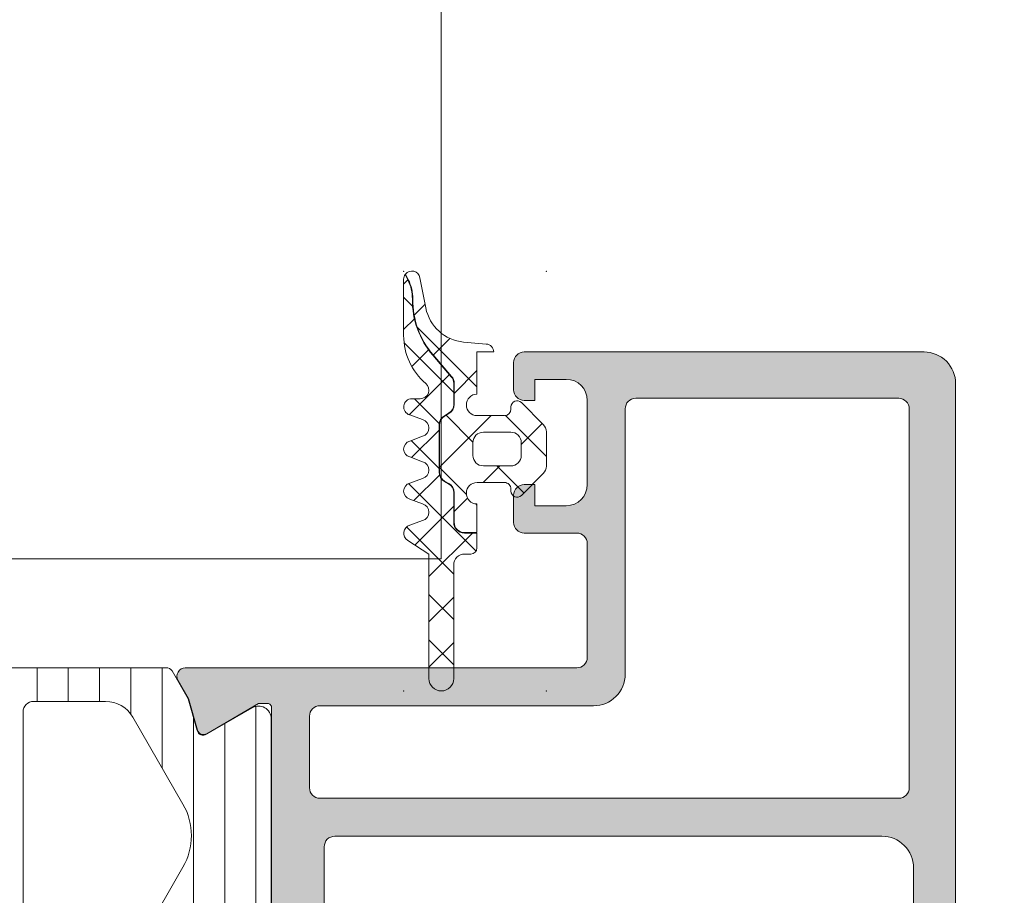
# Model space of a CAD drawing. Header units: millimetres. Extents: x 213386 to 459888, y 74252 to 208052.
# Tile 217 of 256: x 373089 to 373136, y 190892 to 190933. Entities that reach past the tile are written whole.
import ezdxf

# ---------------------------------------------------------------- set-up
doc = ezdxf.new("R2010")
doc.units = ezdxf.units.MM
doc.layers.get('Defpoints').update_dxf_attribs({"color": 255, "lineweight": 0})
doc.layers.add('FASÁDA DETAILNÍ', color=255, linetype='Continuous', lineweight=0)
doc.layers.add('NOVA', color=255, linetype='Continuous', lineweight=0)
doc.styles.add('CS-ROMANS', font='romans.shx', dxfattribs={"width": 0.75, "oblique": 5})
doc.dimstyles.new('A_KÓTA_50', dxfattribs={"dimtxt": 110, "dimasz": 2, "dimexe": 100, "dimexo": 1500, "dimgap": 40, "dimtad": 1, "dimrnd": 1, "dimdsep": 46, "dimtxsty": 'CS-ROMANS', "dimblk": 'KOT_CARA20', "dimcen": 45, "dimse1": 1, "dimse2": 1, "dimclrd": 256, "dimclre": 256, "dimclrt": 256, "dimadec": 0, "dimazin": 0, "dimtfac": 1, "dimtix": 1, "dimtmove": 2, "dimatfit": 3, "dimldrblk": 'OBLIQUE', "dimfxl": 100, "dimtolj": 1, "dimarcsym": 0})

# ---------------------------------------------------------------- blocks, each defined once
blk = doc.blocks.new('A$C29162560')
at = {"layer": 'FASÁDA DETAILNÍ'}
h = blk.add_hatch(dxfattribs=at)
h.set_pattern_fill('ANSI37', color=256, scale=0.48, angle=-1.272221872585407e-14, style=0)
h.set_pattern_definition([(44.99999999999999, (-865.0640815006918, -11014.50009070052), (-1.077630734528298, 1.077630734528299), []), (135, (-865.0640815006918, -11014.50009070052), (-1.077630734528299, -1.077630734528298), [])])
edge = h.paths.add_edge_path()
edge.add_line((-868.1474982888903, -11021.71427687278), (-868.7545558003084, -11021.48701797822))
edge.add_arc((-868.6540805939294, -11021.11018184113), 0.3900009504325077, 104.92936879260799, 255.0706312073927, ccw=False)
edge.add_line((-868.7545558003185, -11020.73334570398), (-868.1474982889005, -11020.50608680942))
edge.add_arc((-868.2540817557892, -11020.11018184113), 0.4100009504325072, -74.93236632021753, 74.93236632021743)
edge.add_line((-868.1474982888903, -11019.71427687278), (-868.7545558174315, -11019.48701797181))
edge.add_arc((-868.6540820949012, -11019.11018184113), 0.390000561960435, 104.92915839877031, 255.0708416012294, ccw=False)
edge.add_line((-868.7545558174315, -11018.73334571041), (-868.1474983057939, -11018.50608681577))
edge.add_arc((-868.2540802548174, -11018.11018184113), 0.4100005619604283, -74.93257137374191, 74.93257525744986)
edge.add_line((-868.1474983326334, -11017.71427685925), (-868.7545558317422, -11017.48702178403))
edge.add_arc((-868.6540685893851, -11017.11013913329), 0.3900489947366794, 90.00000000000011, 255.07068313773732, ccw=False)
edge.add_line((-868.6540685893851, -11016.72009013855), (-868.2540794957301, -11016.72009013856))
edge.add_arc((-868.2540794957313, -11016.310089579), 0.4100005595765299, -89.99999999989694, 49.6800643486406)
edge.add_arc((-866.0541096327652, -11013.71780336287), 2.989972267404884, 179.9986695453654, 229.6800621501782, ccw=False)
edge.add_line((-869.0440818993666, -11013.7177339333), (-869.0440815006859, -11011.04594234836))
edge.add_arc((-868.6540815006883, -11011.04538470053), 0.3900003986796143, 144.3594300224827, 180.0819252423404, ccw=False)
edge.add_line((-868.9710302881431, -11010.81813202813), (-868.8413785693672, -11011.07642329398))
edge.add_arc((-870.6198925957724, -11011.96916505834), 1.990000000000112, -0.6188691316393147, 26.654791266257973, ccw=False)
edge.add_arc((-864.6165100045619, -11012.03401194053), 4.013732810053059, 179.381130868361, 220.6411808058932)
edge.add_line((-867.6621440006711, -11014.64823546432), (-866.7812771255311, -11015.67446680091))
edge.add_arc((-867.1500050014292, -11015.99096480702), 0.4859333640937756, 1.1368683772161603e-13, 40.64118080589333, ccw=False)
edge.add_line((-866.6640716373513, -11015.99096480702), (-866.6640716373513, -11016.98856221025))
edge.add_arc((-867.154071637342, -11016.98856221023), 0.4900000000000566, -60.00000000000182, -1.1368683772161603e-13, ccw=False)
edge.add_line((-866.9090716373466, -11017.41291465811), (-867.1090716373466, -11017.52838471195))
edge.add_arc((-866.8540716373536, -11017.97005766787), 0.5099999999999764, 119.9999999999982, 180.0000000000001)
edge.add_line((-867.3640716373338, -11017.97005766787), (-867.3640716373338, -11020.20706751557))
edge.add_arc((-866.8540716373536, -11020.20706751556), 0.5100000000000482, 180.0000000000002, 239.999999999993)
edge.add_line((-867.1090716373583, -11020.64874047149), (-866.9090716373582, -11020.76421052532))
edge.add_arc((-867.154071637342, -11021.18856297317), 0.4899999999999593, 1.1368683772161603e-13, 59.99999999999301, ccw=False)
edge.add_line((-866.6640716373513, -11021.18856297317), (-866.6640716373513, -11022.58856068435))
edge.add_arc((-866.154071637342, -11022.58856068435), 0.509999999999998, 180, 270.0000000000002)
edge.add_line((-866.154071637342, -11023.09856068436), (-865.564071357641, -11023.09856068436))
edge.add_line((-865.5640713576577, -11023.09856068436), (-865.5640723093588, -11023.81018222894))
edge.add_arc((-865.854072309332, -11023.81018184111), 0.2900000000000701, -90.00000000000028, -7.662566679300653e-05, ccw=False)
edge.add_line((-865.854072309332, -11024.10018184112), (-866.1540574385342, -11024.10018184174))
edge.add_arc((-866.154238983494, -11024.61000382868), 0.5098220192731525, 89.97959727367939, 180.024286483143)
edge.add_line((-866.6640609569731, -11024.61021993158), (-866.6640914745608, -11030.01018288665))
edge.add_arc((-867.254089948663, -11030.01017955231), 0.5899984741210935, -180.00000000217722, -0.0003238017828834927, ccw=False)
edge.add_line((-867.8440884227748, -11030.01017955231), (-867.8440884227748, -11024.1047713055))
edge.add_line((-867.8440884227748, -11024.10477130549), (-868.8488427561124, -11023.44806774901))
edge.add_arc((-868.654082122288, -11023.11018001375), 0.3899997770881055, 104.92975907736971, 240.04057881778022, ccw=False)
edge.add_line((-868.7545595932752, -11022.73334569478), (-868.1474982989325, -11022.50608681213))
edge.add_arc((-868.2540817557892, -11022.11018184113), 0.4100009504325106, -74.93236777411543, 74.93236632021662)
h = blk.add_hatch(dxfattribs=at)
h.set_pattern_fill('ANSI37', color=256, scale=0.625, angle=-1.272221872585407e-14, style=0)
h.set_pattern_definition([(44.99999999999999, (-865.0640815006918, -11014.50009070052), (-1.403165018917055, 1.403165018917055), []), (135, (-865.0640815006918, -11014.50009070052), (-1.403165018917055, -1.403165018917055), [])])
edge = h.paths.add_edge_path()
edge.add_arc((-863.6540884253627, -11021.11004238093), 0.2900050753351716, -179.99948928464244, -44.99756332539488, ccw=False)
edge.add_line((-863.9440935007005, -11021.11004496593), (-863.9440935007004, -11021.01005070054))
edge.add_arc((-864.2540935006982, -11021.01005070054), 0.3099999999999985, -6.731325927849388e-11, 90.00000000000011)
edge.add_line((-864.2540935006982, -11020.70005070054), (-865.5540695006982, -11020.70005070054))
edge.add_arc((-865.5540695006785, -11021.21005070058), 0.5100000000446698, 89.99999999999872, 268.8764798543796)
edge.add_line((-865.56406951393, -11021.71995265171), (-865.5640713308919, -11023.07856068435))
edge.add_line((-865.5640713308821, -11023.07856068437), (-866.1540716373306, -11023.07856068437))
edge.add_arc((-866.154071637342, -11022.58856068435), 0.4900000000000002, 180, 269.9999999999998, ccw=False)
edge.add_line((-866.6440716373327, -11022.58856068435), (-866.6440716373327, -11021.18856297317))
edge.add_arc((-867.154071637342, -11021.18856297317), 0.5099999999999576, -1.144999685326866e-13, 59.99999999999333)
edge.add_line((-866.8990716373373, -11020.74689001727), (-867.0990716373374, -11020.63141996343))
edge.add_arc((-866.8540716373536, -11020.20706751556), 0.4900000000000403, 179.9999999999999, 239.99999999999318, ccw=False)
edge.add_line((-867.3440716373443, -11020.20706751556), (-867.3440716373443, -11017.97005766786))
edge.add_arc((-866.8540716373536, -11017.97005766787), 0.4899999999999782, 119.9999999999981, 179.9999999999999, ccw=False)
edge.add_line((-867.099071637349, -11017.54570522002), (-866.899071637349, -11017.43023516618))
edge.add_arc((-867.154071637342, -11016.98856221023), 0.5100000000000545, -60.00000000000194, 1.90833280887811e-13)
edge.add_line((-866.6440716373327, -11016.98856221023), (-866.6440716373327, -11015.990964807))
edge.add_arc((-867.1500050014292, -11015.99096480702), 0.5059333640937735, 5.088887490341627e-14, 40.64118080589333)
edge.add_line((-866.7661010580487, -11015.66144040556), (-867.6469679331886, -11014.63520906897))
edge.add_arc((-864.6165100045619, -11012.03401194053), 3.993732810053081, 179.381130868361, 220.6411808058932, ccw=False)
edge.add_arc((-870.6198925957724, -11011.96916505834), 2.010000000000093, -0.6188691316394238, 26.65479126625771)
edge.add_line((-868.8235040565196, -11011.06745101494), (-868.9575452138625, -11010.80041513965))
edge.add_arc((-868.6540815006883, -11011.04538470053), 0.3900003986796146, 11.010562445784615, 141.0879706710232, ccw=False)
edge.add_line((-868.2712602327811, -11010.97089854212), (-867.9916586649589, -11012.40898937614))
edge.add_arc((-866.018604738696, -11012.0253773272), 2.010000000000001, 191.0024964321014, 265.0047506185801)
edge.add_line((-866.1936217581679, -11014.02774318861), (-865.1206619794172, -11014.12152536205))
edge.add_arc((-865.1540832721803, -11014.51009247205), 0.3900017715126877, 1.469873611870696, 85.0839953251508, ccw=False)
edge.add_line((-864.7642098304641, -11014.5000884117), (-865.5640807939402, -11014.5000884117))
edge.add_line((-865.5640807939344, -11014.5000884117), (-865.5640695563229, -11016.50016775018))
edge.add_arc((-865.5540695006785, -11017.01006970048), 0.5100000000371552, 91.12352490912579, 270)
edge.add_line((-865.5540695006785, -11017.52006970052), (-864.2540935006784, -11017.52006970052))
edge.add_arc((-864.2540935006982, -11017.21006970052), 0.3100000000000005, -89.99999999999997, 6.361109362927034e-14)
edge.add_line((-863.9440935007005, -11017.21006970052), (-863.9440935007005, -11017.11004470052))
edge.add_arc((-863.6540781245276, -11017.11007289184), 0.2900153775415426, 45.00331445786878, 179.9944304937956, ccw=False)
edge.add_line((-863.4490181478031, -11016.90498918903), (-862.4077211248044, -11017.94555361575))
edge.add_arc((-862.7540815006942, -11018.29215784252), 0.4900000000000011, 1.1368683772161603e-13, 45.020162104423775, ccw=False)
edge.add_line((-862.2640815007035, -11018.29215784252), (-862.2640815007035, -11019.92820628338))
edge.add_arc((-862.7540815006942, -11019.92820628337), 0.4899999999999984, -45.02769922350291, -1.1368683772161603e-13, ccw=False)
edge.add_line((-862.4077667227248, -11020.27485607), (-863.4490151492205, -11021.3150982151))
edge = h.paths.add_edge_path()
edge.add_arc((-865.2541033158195, -11019.41007351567), 0.4999901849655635, 180.0000000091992, 270.0000000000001)
edge.add_line((-865.2541033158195, -11019.91006370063), (-863.9540935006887, -11019.91006370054))
edge.add_arc((-863.9540748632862, -11019.41008233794), 0.4999813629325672, 269.9978642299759, 360.0021357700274)
edge.add_line((-863.4540935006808, -11019.41006370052), (-863.4540935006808, -11018.81005670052))
edge.add_arc((-863.9540748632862, -11018.81003806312), 0.4999813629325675, -0.00213577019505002, 90.00213577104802)
edge.add_line((-863.9540935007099, -11018.31005670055), (-865.2541033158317, -11018.31005670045))
edge.add_arc((-865.2541033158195, -11018.8100468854), 0.4999901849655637, 89.99999999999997, 180)
edge.add_line((-865.7540935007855, -11018.8100468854), (-865.7540935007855, -11019.41007351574))
h = blk.add_hatch(color=256, dxfattribs=at)
edge = h.paths.add_edge_path(flags=16)
edge.add_ellipse((-845.5180958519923, -11035.2001413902), major_axis=(-0.4999740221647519, 0), ratio=1, start_angle=89.99702292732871, end_angle=180.0029770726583)
edge.add_line((-845.0181218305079, -11035.20011541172), (-845.0181218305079, -11017.20011541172))
edge.add_ellipse((-845.5180958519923, -11017.2000894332), major_axis=(-0.4999740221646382, 0), ratio=1, start_angle=179.9970229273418, end_angle=270.0029770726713)
edge.add_line((-845.5181218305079, -11016.70011541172), (-858.0181218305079, -11016.70011541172))
edge.add_ellipse((-858.0181000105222, -11017.2001372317), major_axis=(-0.500021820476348, 0), ratio=1, start_angle=270.0025002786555, end_angle=359.9974997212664)
edge.add_line((-858.5181218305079, -11017.20011541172), (-858.5181218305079, -11029.80316641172))
edge.add_ellipse((-860.018120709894, -11029.80316753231), major_axis=(-1.499998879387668, 0), ratio=1, start_angle=89.99995719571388, end_angle=180.00004280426, ccw=False)
edge.add_line((-860.0181218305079, -11031.3031664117), (-873.0181098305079, -11031.3031664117))
edge.add_ellipse((-873.0181102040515, -11031.80316603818), major_axis=(-0.4999996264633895, 0), ratio=1, start_angle=-90.00004280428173, end_angle=4.280419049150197e-05)
edge.add_line((-873.5181098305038, -11031.8031664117), (-873.5181098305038, -11035.2001154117))
edge.add_ellipse((-873.0181102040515, -11035.20011578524), major_axis=(-0.4999996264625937, 0), ratio=1, start_angle=-4.280419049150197e-05, end_angle=90.00004280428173)
edge.add_line((-873.0181098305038, -11035.70011541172), (-845.5181218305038, -11035.70011541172))
edge = h.paths.add_edge_path()
edge.add_line((-844.3181098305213, -11064.5001104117), (-847.3181098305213, -11064.5001104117))
edge.add_line((-847.3181098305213, -11064.5001104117), (-847.3181098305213, -11062.5001104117))
edge.add_arc((-846.8181358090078, -11062.50008443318), 0.4999740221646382, 89.99702292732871, 180.0029770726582, ccw=False)
edge.add_line((-846.8181098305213, -11062.0001104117), (-846.3181098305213, -11062.0001104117))
edge.add_line((-846.3181098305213, -11062.0001104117), (-846.3181098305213, -11063.0001104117))
edge.add_line((-846.3181098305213, -11063.0001104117), (-845.3181098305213, -11063.0001104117))
edge.add_arc((-845.3181739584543, -11062.00004628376), 1.000064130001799, 270.0036740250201, 359.9963259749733)
edge.add_line((-844.3181098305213, -11062.0001104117), (-844.3181098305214, -11058.0001104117))
edge.add_arc((-845.3181398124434, -11058.00014039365), 1.000029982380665, 0.001717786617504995, 89.9982822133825)
edge.add_line((-845.3181098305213, -11057.0001104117), (-846.3181098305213, -11057.0001104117))
edge.add_line((-846.3181098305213, -11057.0001104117), (-846.3181098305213, -11058.0001104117))
edge.add_line((-846.3181098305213, -11058.0001104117), (-846.8181098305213, -11058.0001104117))
edge.add_arc((-846.8181042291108, -11057.50010481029), 0.5000056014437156, 180.0006418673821, 269.9993581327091, ccw=False)
edge.add_line((-847.3181098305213, -11057.5001104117), (-847.3181098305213, -11054.7001074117))
edge.add_arc((-846.8181098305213, -11054.70010741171), 0.5, 0, 180, ccw=False)
edge.add_line((-846.3181098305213, -11054.70010741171), (-846.3181098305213, -11055.00011041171))
edge.add_arc((-845.8180991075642, -11055.00009968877), 0.5000107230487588, 180.0012287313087, 269.9987712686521)
edge.add_line((-845.8181098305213, -11055.5001104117), (-845.3181098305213, -11055.5001104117))
edge.add_arc((-845.3181777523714, -11055.00004248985), 0.5000679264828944, 270.0077822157, 359.9922177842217)
edge.add_line((-844.8181098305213, -11055.0001104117), (-844.8181098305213, -11043.7001154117))
edge.add_arc((-845.318131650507, -11043.7001372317), 0.5000218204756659, 0.002500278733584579, 89.99749972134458)
edge.add_line((-845.3181098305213, -11043.20011541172), (-845.8181098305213, -11043.20011541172))
edge.add_arc((-845.8181725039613, -11043.70005273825), 0.4999373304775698, 89.99281725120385, 180.007182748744)
edge.add_line((-846.3181098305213, -11043.70011541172), (-846.3181098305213, -11044.00011841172))
edge.add_arc((-846.818172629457, -11044.00005561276), 0.500062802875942, 270.0071953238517, 359.9928046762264, ccw=False)
edge.add_line((-846.8181098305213, -11044.5001184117), (-851.3181098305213, -11044.5001184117))
edge.add_arc((-851.3181042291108, -11044.00011281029), 0.5000056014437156, 180.0006418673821, 269.9993581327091, ccw=False)
edge.add_line((-851.8181098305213, -11044.0001184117), (-851.8181098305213, -11043.2001154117))
edge.add_arc((-851.3181358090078, -11043.2000894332), 0.4999740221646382, 89.99702292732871, 180.0029770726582, ccw=False)
edge.add_line((-851.3181098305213, -11042.70011541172), (-849.3181098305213, -11042.70011541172))
edge.add_arc((-849.3181777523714, -11042.20004748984), 0.5000679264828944, 270.0077822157, 359.9922177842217)
edge.add_line((-848.8181098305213, -11042.20011541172), (-848.8181098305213, -11041.70011541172))
edge.add_arc((-848.3181725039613, -11041.70005273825), 0.499937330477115, 89.99281725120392, 180.007182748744, ccw=False)
edge.add_line((-848.3181098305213, -11041.20011541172), (-845.3181098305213, -11041.20011541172))
edge.add_arc((-845.318164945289, -11040.70006029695), 0.5000551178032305, 270.0063149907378, 359.993685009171)
edge.add_line((-844.8181098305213, -11040.70011541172), (-844.8181098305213, -11039.00011841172))
edge.add_arc((-846.3180779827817, -11039.00008656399), 1.499968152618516, 359.9987834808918, 450.0012165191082)
edge.add_line((-846.3181098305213, -11037.5001184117), (-872.3181098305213, -11037.5001184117))
edge.add_arc((-872.3181306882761, -11038.00009755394), 0.4999791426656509, 89.99760977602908, 180.0023902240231)
edge.add_line((-872.8181098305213, -11038.0001184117), (-872.8181098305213, -11042.2001154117))
edge.add_arc((-872.3181042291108, -11042.20010981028), 0.5000056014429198, 180.0006418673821, 269.9993581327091)
edge.add_line((-872.3181098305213, -11042.70011541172), (-870.3181098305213, -11042.70011541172))
edge.add_arc((-870.318131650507, -11043.2001372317), 0.500021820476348, 0.002500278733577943, 89.99749972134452, ccw=False)
edge.add_line((-869.8181098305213, -11043.20011541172), (-869.8181098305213, -11044.00011841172))
edge.add_arc((-870.3181623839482, -11044.00006585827), 0.5000525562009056, 270.00602154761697, 359.9939784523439, ccw=False)
edge.add_line((-870.3181098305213, -11044.5001184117), (-875.3181108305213, -11044.5001184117))
edge.add_line((-875.3181108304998, -11044.5001184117), (-876.0759998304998, -11044.2827974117))
edge.add_arc((-876.1586911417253, -11044.57117582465), 0.2999999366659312, 73.99997577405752, 142.0951853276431)
edge.add_arc((-876.6321109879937, -11044.20256527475), 0.3000001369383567, 270.0000300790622, 322.0952819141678, ccw=False)
edge.add_line((-876.6321108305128, -11044.50256541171), (-878.6962578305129, -11044.50256341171))
edge.add_arc((-878.696258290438, -11044.10256401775), 0.3999993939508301, 158.0262304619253, 270.00006587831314, ccw=False)
edge.add_line((-879.0671998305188, -11043.9528914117), (-878.2508388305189, -11041.9296624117))
edge.add_arc((-878.0653685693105, -11042.00449903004), 0.1999993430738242, 65.85890762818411, 158.0260921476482, ccw=False)
edge.add_line((-877.9835718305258, -11041.82199141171), (-875.5998868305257, -11042.89031141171))
edge.add_arc((-875.5180901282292, -11042.70780330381), 0.1999997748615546, 245.8589745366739, 360.8199006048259)
edge.add_line((-875.3181108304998, -11042.70494141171), (-875.3181098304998, -11031.40086141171))
edge.add_arc((-875.5095243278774, -11031.39242969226), 0.191600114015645, 357.4777781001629, 451.0444500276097)
edge.add_line((-875.5130168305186, -11031.20086141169), (-875.9336008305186, -11031.20086141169))
edge.add_line((-875.9336008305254, -11031.20086141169), (-878.3992128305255, -11032.63259641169))
edge.add_arc((-878.5500245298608, -11032.3732594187), 0.2999997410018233, 195.9999717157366, 300.17919611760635, ccw=False)
edge.add_line((-878.8384028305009, -11032.45595041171), (-879.2662738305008, -11030.96378941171))
edge.add_line((-879.2662738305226, -11030.9637894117), (-879.7646858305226, -11030.1005144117))
edge.add_arc((-879.4182755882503, -11029.90051445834), 0.4000000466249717, 90.0000347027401, 209.9999884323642, ccw=False)
edge.add_line((-879.4182758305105, -11029.50051441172), (-875.3103448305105, -11029.50086141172))
edge.add_line((-875.3103448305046, -11029.50086141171), (-860.8182878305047, -11029.50316641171))
edge.add_arc((-860.8181097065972, -11029.00316656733), 0.4999998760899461, 269.9795884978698, 360.0000178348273)
edge.add_line((-860.3181098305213, -11029.00316641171), (-860.3181098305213, -11023.60012441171))
edge.add_arc((-860.8181094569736, -11023.60012403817), 0.4999996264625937, 359.9999571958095, 450.0000428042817)
edge.add_line((-860.8181098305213, -11023.10012441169), (-863.3181098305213, -11023.10012441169))
edge.add_arc((-863.3181102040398, -11022.60012478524), 0.4999996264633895, 179.9999571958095, 270.0000428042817, ccw=False)
edge.add_line((-863.8181098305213, -11022.60012441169), (-863.8181098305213, -11021.30012141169))
edge.add_arc((-863.3181306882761, -11021.30010055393), 0.4999791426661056, 89.9976097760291, 180.002390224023, ccw=False)
edge.add_line((-863.3181098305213, -11020.80012141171), (-862.8181098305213, -11020.80012141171))
edge.add_line((-862.8181098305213, -11020.80012141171), (-862.8181098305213, -11021.80012141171))
edge.add_line((-862.8181098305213, -11021.80012141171), (-861.3181098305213, -11021.80012141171))
edge.add_arc((-861.3181415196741, -11020.80008972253), 1.000031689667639, 270.001815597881, 359.9981844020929)
edge.add_line((-860.3181098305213, -11020.80012141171), (-860.3181098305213, -11016.80012141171))
edge.add_arc((-861.318179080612, -11016.8001906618), 1.00006925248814, 0.003967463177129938, 89.99603253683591)
edge.add_line((-861.3181098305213, -11015.80012141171), (-862.8181098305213, -11015.80012141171))
edge.add_line((-862.8181098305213, -11015.80012141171), (-862.8181098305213, -11016.80012141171))
edge.add_line((-862.8181098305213, -11016.80012141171), (-863.3181098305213, -11016.80012141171))
edge.add_arc((-863.3181358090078, -11016.30014739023), 0.4999740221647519, 179.9970229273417, 270.0029770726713, ccw=False)
edge.add_line((-863.8181098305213, -11016.30012141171), (-863.8181098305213, -11015.00011841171))
edge.add_arc((-863.3181042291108, -11015.00012401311), 0.5000056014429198, 90.00064186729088, 179.9993581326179, ccw=False)
edge.add_line((-863.3181098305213, -11014.5001184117), (-844.3181098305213, -11014.5001184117))
edge.add_arc((-844.3180805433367, -11016.00008912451), 1.49997071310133, -0.0011187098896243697, 90.00111870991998, ccw=False)
edge.add_line((-842.8181098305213, -11016.0001184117), (-842.8181098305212, -11063.0001104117))
edge.add_arc((-844.3181701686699, -11063.00005007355), 1.500060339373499, 270.0023046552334, 359.99769534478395, ccw=False)
h = blk.add_hatch(dxfattribs=at)
h.set_pattern_fill('ANSI31', color=256, scale=0.468, angle=45, style=0)
h.set_pattern_definition([(90, (0, 0), (-1.4859, 3.33066907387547e-16), [])])
edge = h.paths.add_edge_path(flags=16)
edge.add_line((-902.7296038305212, -11031.84819041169), (-904.0129658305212, -11034.07090041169))
edge.add_ellipse((-902.2812408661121, -11035.0707727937), major_axis=(-1.999654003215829, 0), ratio=1, start_angle=-30.00150144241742, end_angle=29.99995422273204)
edge.add_line((-904.0129928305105, -11036.07059841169), (-903.3608648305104, -11037.20011641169))
edge.add_ellipse((-900.7627846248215, -11035.70011328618), major_axis=(-3.000005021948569, 0), ratio=1, start_angle=30.00001355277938, end_angle=73.99994528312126)
edge.add_line((-901.5897008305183, -11038.58390241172), (-897.9186788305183, -11039.63655041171))
edge.add_ellipse((-897.7808600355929, -11039.15591938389), major_axis=(-0.500000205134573, 0), ratio=1, start_angle=73.99999279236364, end_angle=180.000798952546)
edge.add_line((-897.2808598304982, -11039.15591241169), (-897.2809698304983, -11031.59815941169))
edge.add_ellipse((-897.780969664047, -11031.59816924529), major_axis=(-0.4999998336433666, 0), ratio=1, start_angle=180.0011268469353, end_angle=270.0008212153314)
edge.add_line((-897.780976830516, -11031.09816941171), (-901.430625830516, -11031.09822541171))
edge.add_ellipse((-901.4305863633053, -11032.59822466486), major_axis=(-1.49999925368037, 0), ratio=1, start_angle=270.0015075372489, end_angle=329.9984727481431)
edge = h.paths.add_edge_path(flags=16)
edge.add_line((-895.6809678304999, -11031.5981414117), (-895.6808408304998, -11039.9014714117))
edge.add_ellipse((-895.1808405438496, -11039.90146315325), major_axis=(-0.5000002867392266, 0), ratio=1, start_angle=0.0009463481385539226, end_angle=74.00005606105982)
edge.add_line((-895.3186588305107, -11040.3820944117), (-889.3658968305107, -11042.0890214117))
edge.add_ellipse((-889.2280778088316, -11041.60839068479), major_axis=(-0.4999999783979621, 0), ratio=1, start_angle=73.99995831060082, end_angle=180.0009480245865)
edge.add_line((-888.7280778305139, -11041.60838241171), (-888.728247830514, -11031.59802841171))
edge.add_ellipse((-889.2282480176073, -11031.59804059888), major_axis=(-0.5000001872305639, 0), ratio=1, start_angle=180.0013965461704, end_angle=270.0008952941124)
edge.add_line((-889.2282558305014, -11031.09804041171), (-895.1809758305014, -11031.09813041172))
edge.add_ellipse((-895.1809675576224, -11031.59813068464), major_axis=(-0.5000002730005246, 0), ratio=1, start_angle=-89.99905199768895, end_angle=0.001229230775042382)
edge = h.paths.add_edge_path(flags=16)
edge.add_line((-881.3639438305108, -11042.14717741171), (-879.5300548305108, -11038.97078741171))
edge.add_ellipse((-882.1281345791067, -11037.47078755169), major_axis=(-3.000002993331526, 0), ratio=1, start_angle=150.0000360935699, end_angle=210.001491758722)
edge.add_line((-879.530094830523, -11035.9707184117), (-881.910589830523, -11031.8478354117))
edge.add_ellipse((-883.2096081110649, -11032.59787107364), major_axis=(-1.500000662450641, 0), ratio=1, start_angle=210.001558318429, end_angle=270.0015171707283)
edge.add_line((-883.2096478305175, -11031.0978704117), (-886.6282618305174, -11031.0979614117))
edge.add_ellipse((-886.628248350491, -11031.5979608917), major_axis=(-0.4999994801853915, 0), ratio=1, start_angle=-89.99845530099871, end_angle=0.001434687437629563)
edge.add_line((-887.128247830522, -11031.5979734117), (-887.128066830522, -11041.8972884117))
edge.add_ellipse((-886.128066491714, -11041.8972700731), major_axis=(-1.000000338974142, 0), ratio=1, start_angle=0.001050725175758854, end_angle=90.00152757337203)
edge.add_line((-886.1280398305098, -11042.89727041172), (-882.6629418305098, -11042.89717741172))
edge.add_ellipse((-882.6629820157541, -11041.39717727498), major_axis=(-1.500000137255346, 0), ratio=1, start_angle=90.00153496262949, end_angle=149.9999969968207)
edge = h.paths.add_edge_path()
edge.add_line((-879.5161378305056, -11044.4970454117), (-886.0692008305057, -11044.4972674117))
edge.add_arc((-886.0693676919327, -11039.49726971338), 4.999997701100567, 253.9999762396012, 270.00191209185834, ccw=False)
edge.add_line((-887.4475558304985, -11044.3035754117), (-902.3339738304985, -11040.0349644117))
edge.add_arc((-902.4717923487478, -11040.51559476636), 0.4999994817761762, 74.0000020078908, 180.0000739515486)
edge.add_line((-902.971791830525, -11040.51559541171), (-902.971791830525, -11044.39896941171))
edge.add_arc((-903.971791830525, -11044.39898941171), 1.0000000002, -179.9988540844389, 0.0011459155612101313, ccw=False)
edge.add_line((-904.971791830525, -11044.39900941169), (-904.971979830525, -11039.70067341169))
edge.add_line((-904.9719798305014, -11039.70067341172), (-905.1280318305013, -11039.70067341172))
edge.add_arc((-905.1280324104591, -11039.40067341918), 0.2999999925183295, 201.9738458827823, 270.0001107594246, ccw=False)
edge.add_line((-905.4062388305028, -11039.51292841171), (-906.3794258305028, -11037.10102641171))
edge.add_arc((-906.5648970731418, -11037.17586301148), 0.2000002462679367, 21.97379771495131, 114.1409822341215)
edge.add_line((-906.6466938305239, -11036.99335441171), (-908.2453788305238, -11037.70985441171))
edge.add_arc((-908.5521170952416, -11037.02544865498), 0.7499997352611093, 179.999981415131, 294.14105846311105, ccw=False)
edge.add_line((-909.3021168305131, -11037.0254484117), (-909.3021168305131, -11031.9178994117))
edge.add_arc((-908.702116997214, -11031.91789954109), 0.5999998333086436, 59.85707513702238, 179.9999876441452, ccw=False)
edge.add_line((-908.4008218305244, -11031.3990344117), (-906.2288648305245, -11032.6602504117))
edge.add_arc((-906.0782165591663, -11032.40081776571), 0.3000003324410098, 239.8569693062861, 343.9999309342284)
edge.add_line((-905.7898378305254, -11032.48350941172), (-905.3555708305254, -11030.96903741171))
edge.add_line((-905.3555708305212, -11030.96903741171), (-904.5930228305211, -11029.64826541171))
edge.add_arc((-904.3332156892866, -11029.79826615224), 0.2999999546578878, 87.5366952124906, 149.9998316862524, ccw=False)
edge.add_line((-904.3203218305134, -11029.4985434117), (-880.3306678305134, -11029.4985434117))
edge.add_arc((-880.3107131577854, -11029.79787913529), 0.3000001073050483, 30.000147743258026, 93.81387623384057, ccw=False)
edge.add_line((-880.0509058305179, -11029.64787841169), (-879.2883378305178, -11030.96868441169))
edge.add_line((-879.2883378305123, -11030.96868441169), (-878.8540708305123, -11032.4831554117))
edge.add_arc((-878.565691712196, -11032.40046426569), 0.3000005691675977, 195.9999567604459, 300.1429183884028)
edge.add_line((-878.4150438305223, -11032.65989741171), (-876.2430878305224, -11031.39868141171))
edge.add_arc((-875.9417921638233, -11031.91754682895), 0.6000003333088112, 3.984309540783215e-05, 120.14295234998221, ccw=False)
edge.add_line((-875.3417918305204, -11031.91754641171), (-875.3417918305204, -11041.82114641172))
edge.add_arc((-876.0917918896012, -11041.82114715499), 0.7500000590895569, -114.14102026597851, 5.678219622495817e-05, ccw=False)
edge.add_line((-876.3985298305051, -11042.5055534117), (-877.9972148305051, -11041.7890534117))
edge.add_arc((-878.0790115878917, -11041.97156201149), 0.2000002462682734, 65.85901776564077, 158.026202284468)
edge.add_line((-878.2644828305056, -11041.8967254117), (-879.2379418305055, -11044.3093004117))
edge.add_arc((-879.5161476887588, -11044.19704625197), 0.2999991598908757, 270.0018827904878, 338.0262614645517, ccw=False)
blk.add_lwpolyline([(-911.2539936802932, -10943.35471187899), (-911.2539936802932, -10555.66393502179), (-867.2539936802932, -10555.66393502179), (-867.2539936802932, -10943.35471187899), (-867.2539936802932, -11024.32559070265), (-911.2539936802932, -11024.32559070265)], close=True, dxfattribs=at)
at = {"layer": 'FASÁDA DETAILNÍ', "color": 7}
for points in [[(-868.1474982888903, -11021.71427687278), (-868.7545558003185, -11021.48701797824, -0.7683067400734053), (-868.7545558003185, -11020.73334570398), (-868.1474982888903, -11020.50608680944, 0.7663896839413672), (-868.1474982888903, -11019.71427687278), (-868.7545558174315, -11019.48701797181, -0.7683096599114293), (-868.7545558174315, -11018.73334571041), (-868.1474983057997, -11018.50608681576, 0.766392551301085), (-868.1474983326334, -11017.71427685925), (-868.7545558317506, -11017.48702178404, -0.8775222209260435), (-868.6540685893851, -11016.72009013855), (-868.2540794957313, -11016.72009013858, 0.6981291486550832), (-867.988786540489, -11015.99748742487, -0.2202365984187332), (-869.0440818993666, -11013.7177339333), (-869.0440815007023, -11011.04594234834, -0.1571434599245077), (-868.9710302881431, -11010.81813202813), (-868.8413785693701, -11011.076423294, -0.1195687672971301), (-868.6300086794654, -11011.99065923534, 0.1820014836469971), (-867.6621440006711, -11014.64823546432), (-866.7812771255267, -11015.67446680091, -0.1792130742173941), (-866.6640716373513, -11015.99096480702), (-866.6640716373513, -11016.98856221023, -0.2679491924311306), (-866.9090716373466, -11017.41291465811), (-867.1090716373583, -11017.52838471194, 0.2679491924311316), (-867.3640716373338, -11017.97005766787), (-867.3640716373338, -11020.20706751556, 0.2679491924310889), (-867.1090716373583, -11020.64874047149), (-866.9090716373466, -11020.76421052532, -0.2679491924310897), (-866.6640716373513, -11021.18856297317), (-866.6640716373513, -11022.58856068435, 0.4142135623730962), (-866.154071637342, -11023.09856068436), (-865.5640713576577, -11023.09856068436), (-865.5640723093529, -11023.81018222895, -0.4142131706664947), (-865.854072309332, -11024.10018184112), (-866.1540574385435, -11024.10018184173, 0.414442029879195), (-866.6640609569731, -11024.61021993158), (-866.6640914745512, -11030.01018288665, -0.999997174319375), (-867.8440884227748, -11030.01017955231), (-867.8440884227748, -11024.10477130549), (-868.8488427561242, -11023.44806774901, -0.6688782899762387), (-868.7545595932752, -11022.73334569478), (-868.1474982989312, -11022.50608681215, 0.7663896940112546), (-868.1474982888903, -11021.71427687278)], [(-863.4490151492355, -11021.3150982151, -0.6681907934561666), (-863.9440935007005, -11021.11004496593), (-863.9440935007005, -11021.01005070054, 0.41421356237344), (-864.2540935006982, -11020.70005070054), (-865.5540695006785, -11020.70005070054, 0.9902431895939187), (-865.56406951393, -11021.71995265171), (-865.5640713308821, -11023.07856068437), (-866.154071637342, -11023.07856068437, -0.4142135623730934), (-866.6440716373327, -11022.58856068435), (-866.6440716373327, -11021.18856297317, 0.267949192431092), (-866.8990716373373, -11020.74689001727), (-867.099071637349, -11020.63141996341, -0.2679491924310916), (-867.3440716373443, -11020.20706751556), (-867.3440716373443, -11017.97005766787, -0.267949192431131), (-867.099071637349, -11017.54570522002), (-866.8990716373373, -11017.43023516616, 0.2679491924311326), (-866.6440716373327, -11016.98856221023), (-866.6440716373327, -11015.99096480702, 0.1792130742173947), (-866.7661010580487, -11015.66144040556), (-867.6469679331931, -11014.63520906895, -0.1820014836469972), (-868.6100098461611, -11011.99087525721, 0.1195687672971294), (-868.8235040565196, -11011.06745101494), (-868.957545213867, -11010.80041513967, -0.6375452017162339), (-868.2712602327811, -11010.97089854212), (-867.9916586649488, -11012.40898937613, 0.3346062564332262), (-866.1936217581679, -11014.02774318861), (-865.1206619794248, -11014.12152536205, -0.381933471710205), (-864.7642098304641, -11014.5000884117), (-865.5640807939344, -11014.5000884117), (-865.5640695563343, -11016.5001677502, 0.9902431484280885), (-865.5540695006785, -11017.52006970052), (-864.2540935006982, -11017.52006970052, 0.414213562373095), (-863.9440935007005, -11017.21006970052), (-863.9440935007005, -11017.11004470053, -0.6681225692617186), (-863.4490181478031, -11016.90498918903), (-862.4077211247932, -11017.94555361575, -0.1990038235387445), (-862.2640815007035, -11018.29215784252), (-862.2640815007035, -11019.92820628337, -0.199038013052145), (-862.4077667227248, -11020.27485607), (-863.4490151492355, -11021.3150982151)], [(-865.7540935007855, -11019.41007351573, 0.4142135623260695), (-865.2541033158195, -11019.91006370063), (-863.9540935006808, -11019.91006370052, 0.4142353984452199), (-863.4540935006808, -11019.41006370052), (-863.4540935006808, -11018.81005670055, 0.4142353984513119), (-863.9540935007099, -11018.31005670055), (-865.2541033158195, -11018.31005670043, 0.4142135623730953), (-865.7540935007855, -11018.8100468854), (-865.7540935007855, -11019.41007351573)]]:
    blk.add_lwpolyline(points, format="xyb", close=True, dxfattribs=at)
at = {"layer": 'FASÁDA DETAILNÍ'}
for points in [[(-844.8181098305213, -11040.70011541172), (-844.8181098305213, -11039.0001184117), (-844.8181098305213, -11039.0001184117, 0.414226), (-846.3181098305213, -11037.5001184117), (-872.3181098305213, -11037.5001184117), (-872.3181098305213, -11037.5001184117, 0.414238), (-872.8181098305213, -11038.0001184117), (-872.8181098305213, -11042.20011541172)], [(-875.3181108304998, -11042.70494141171), (-875.3181098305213, -11031.4008614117), (-875.3181098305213, -11031.4008614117, 0.432566), (-875.5130168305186, -11031.20086141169), (-875.9336008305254, -11031.20086141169), (-878.3992128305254, -11032.63259641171), (-878.3992128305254, -11032.63259641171, -0.488701), (-878.8384028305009, -11032.45595041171), (-879.2662738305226, -11030.9637894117), (-879.7646858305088, -11030.10051441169), (-879.7646858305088, -11030.10051441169, -0.57735), (-879.4182758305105, -11029.50051441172), (-875.3103448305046, -11029.50086141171), (-860.8182878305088, -11029.50316641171), (-860.8182878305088, -11029.50316641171, 0.414318), (-860.3181098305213, -11029.00316641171), (-860.3181098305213, -11023.60012441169), (-860.3181098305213, -11023.60012441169, 0.414214), (-860.8181098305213, -11023.10012441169), (-863.3181098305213, -11023.10012441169), (-863.3181098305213, -11023.10012441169, -0.414214), (-863.8181098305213, -11022.60012441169), (-863.8181098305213, -11021.30012141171), (-863.8181098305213, -11021.30012141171, -0.414238), (-863.3181098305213, -11020.80012141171), (-862.8181098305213, -11020.80012141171), (-862.8181098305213, -11021.80012141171), (-861.3181098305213, -11021.80012141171), (-861.3181098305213, -11021.80012141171, 0.414195), (-860.3181098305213, -11020.80012141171), (-860.3181098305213, -11016.80012141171), (-860.3181098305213, -11016.80012141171, 0.414173), (-861.3181098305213, -11015.80012141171), (-862.8181098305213, -11015.80012141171), (-862.8181098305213, -11016.80012141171), (-863.3181098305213, -11016.80012141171), (-863.3181098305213, -11016.80012141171, -0.414244), (-863.8181098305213, -11016.30012141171), (-863.8181098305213, -11015.0001184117), (-863.8181098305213, -11015.0001184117, -0.414207), (-863.3181098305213, -11014.5001184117), (-844.3181098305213, -11014.5001184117), (-844.3181098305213, -11014.5001184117, -0.414225), (-842.8181098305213, -11016.0001184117), (-842.8181098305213, -11063.0001104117)], [(-904.3203218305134, -11029.4985434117), (-880.3306678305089, -11029.4985434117), (-880.3306678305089, -11029.4985434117, -0.285866), (-880.0509058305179, -11029.64787841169), (-879.2883378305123, -11030.96868441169), (-878.8540708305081, -11032.4831554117), (-878.8540708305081, -11032.4831554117, 0.488505), (-878.4150438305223, -11032.65989741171), (-876.2430878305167, -11031.39868141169), (-876.2430878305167, -11031.39868141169, -0.578182), (-875.3417918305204, -11031.91754641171), (-875.3417918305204, -11041.8211464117)]]:
    blk.add_lwpolyline(points, format="xyb", dxfattribs=at)
at = {"layer": 'FASÁDA DETAILNÍ', "extrusion": (0, 0, -1)}
for points in [[(845.5181218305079, -11035.70011541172, -0.414244), (845.0181218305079, -11035.20011541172), (845.0181218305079, -11017.20011541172), (845.0181218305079, -11017.20011541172, -0.414244), (845.5181218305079, -11016.70011541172), (858.0181218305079, -11016.70011541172), (858.0181218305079, -11016.70011541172, -0.414188), (858.5181218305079, -11017.20011541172), (858.5181218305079, -11029.8031664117), (858.5181218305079, -11029.8031664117, 0.414214), (860.0181218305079, -11031.3031664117), (873.0181098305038, -11031.3031664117), (873.0181098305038, -11031.3031664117, -0.414214), (873.5181098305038, -11031.8031664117), (873.5181098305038, -11035.20011541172), (873.5181098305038, -11035.20011541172, -0.414214), (873.0181098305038, -11035.70011541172), (845.5181218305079, -11035.70011541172)], [(881.3639438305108, -11042.14717741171), (879.5300548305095, -11038.9707874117), (879.5300548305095, -11038.9707874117, -0.267956), (879.530094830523, -11035.9707184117), (881.9105898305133, -11031.8478354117), (881.9105898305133, -11031.8478354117, -0.267949), (883.2096478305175, -11031.0978704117), (886.6282618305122, -11031.09796141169), (886.6282618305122, -11031.09796141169, -0.414213), (887.128247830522, -11031.5979734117), (887.1280668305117, -11041.89728841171), (887.1280668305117, -11041.89728841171, -0.414216), (886.1280398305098, -11042.89727041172), (882.6629418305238, -11042.89717741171), (882.6629418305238, -11042.89717741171, -0.267942), (881.3639438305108, -11042.14717741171)]]:
    blk.add_lwpolyline(points, format="xyb", close=True, dxfattribs=at)
at = {"layer": 'FASÁDA DETAILNÍ'}
for p in [(-869.0440815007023, -11010.67009070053), (-862.2640815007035, -11010.67009070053), (-869.0440815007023, -11030.60009070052), (-862.2640815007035, -11030.60009070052)]:
    blk.add_point(p, dxfattribs=at)
blk = doc.blocks.new('KOT_CARA20')
for p, q in [((0, 20), (0, -20)), ((0, 1.77635683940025e-15), (14.14213562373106, 14.14213562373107)), ((0, 1.77635683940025e-15), (-14.14213562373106, -14.14213562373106))]:
    blk.add_line(p, q)
blk = doc.blocks.new('*D3950')
at = {"lineweight": -2, "transparency": 16777216}
blk.add_line((373745.5484535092, 181384.1544280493), (373745.5484535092, 202680.1544280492), dxfattribs=at)
at = {"layer": 'Defpoints', "color": 0, "transparency": 16777216}
for p in [(373428.8610481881, 202682.1544280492), (373745.5484535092, 202682.1544280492), (373010.8245114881, 181382.1544280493)]:
    blk.add_point(p, dxfattribs=at)
at = {"lineweight": -2, "transparency": 16777216, "xscale": 2, "yscale": 2, "zscale": 2}
for p, rotation in [((373745.5484535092, 202682.1544280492), 90), ((373745.5484535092, 181382.1544280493), 270)]:
    blk.add_blockref('KOT_CARA20', p, dxfattribs=dict(at, rotation=rotation))
at = {"transparency": 16777216, "insert": (373643.048453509, 192725.8304927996), "char_height": 110, "attachment_point": 5, "rotation": 90, "style": 'CS-ROMANS'}
blk.add_mtext('\\A1;21300', dxfattribs=at)
blk = doc.blocks.new('_OBLIQUE')
at = {"color": 0, "linetype": 'ByBlock', "ltscale": 15}
blk.add_line((-0.5, -0.5), (0.5, 0.5), dxfattribs=at)

msp = doc.modelspace()

# ---------------------------------------------------------------- block references
at = {"layer": 'NOVA'}
msp.add_blockref('A$C29162560', (373976.6382373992, 201932.1544280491), dxfattribs=at)

# ---------------------------------------------------------------- dimensions: what is measured, and where the dimension line sits
dim = msp.add_linear_dim(base=(373745.5484535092, 202682.1544280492), p1=(373010.824511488, 181382.1544280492), p2=(373428.8610481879, 202682.1544280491), angle=90, dimstyle='A_KÓTA_50')
dim.commit()
dim.dimension.update_dxf_attribs({"geometry": '*D3950', "text_midpoint": (373643.048453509, 192725.8304927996), "dimtype": 160})

doc.saveas('drawing.dxf')
